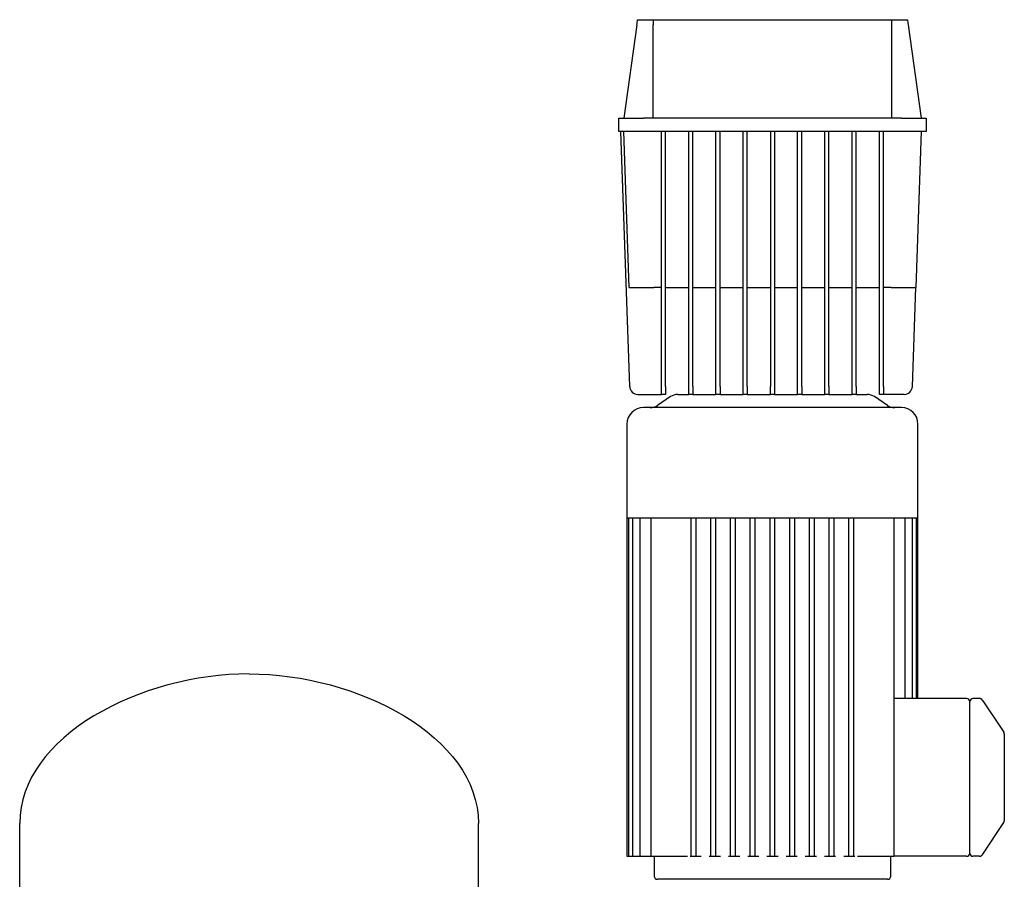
# Model space of a CAD drawing. Header units: millimetres. Extents: x 14 to 1944, y 12 to 1186.
# Tile 6 of 6: x 1128 to 1727, y 663 to 1186. Entities that reach past the tile are written whole.
import ezdxf

# ---------------------------------------------------------------- set-up
doc = ezdxf.new("R2010")
doc.units = ezdxf.units.MM

msp = doc.modelspace()

# ---------------------------------------------------------------- linework, layer by layer
at = {"color": 7, "linetype": 'Continuous', "lineweight": 25}
for p, q in [((1504.25, 1186.41), (1513.81, 1186.41)), ((1513.81, 1186.41), (1658.83, 1186.41)), ((1658.83, 1186.41), (1668.39, 1186.41)), ((1503.82, 1183.34), (1495.82, 1126.41)), ((1513.82, 1126.41), (1513.82, 1183.34)), ((1658.82, 1126.41), (1658.82, 1183.34)), ((1668.82, 1183.34), (1676.82, 1126.41)), ((1492.82, 1118.41), (1492.82, 1126.41)), ((1492.82, 1126.41), (1507.82, 1126.41)), ((1664.82, 1126.41), (1507.82, 1126.41)), ((1664.82, 1126.41), (1679.82, 1126.41)), ((1679.82, 1126.41), (1679.82, 1118.41)), ((1507.82, 1118.41), (1492.82, 1118.41)), ((1499.49, 963.24), (1494.07, 1118.41)), ((1499.14, 1023.41), (1495.82, 1118.41)), ((1664.82, 1118.41), (1507.82, 1118.41)), ((1518.82, 963.24), (1518.82, 1118.41)), ((1521.32, 963.24), (1521.32, 1118.41)), ((1535.38, 963.24), (1535.38, 1118.41)), ((1537.88, 963.24), (1537.88, 1118.41)), ((1551.94, 963.24), (1551.94, 1118.41)), ((1554.44, 963.24), (1554.44, 1118.41)), ((1568.51, 963.24), (1568.51, 1118.41)), ((1571.01, 963.24), (1571.01, 1118.41)), ((1585.07, 1118.41), (1585.07, 963.24)), ((1587.57, 1118.41), (1587.57, 963.24)), ((1601.63, 963.24), (1601.63, 1118.41)), ((1604.13, 963.24), (1604.13, 1118.41)), ((1618.19, 963.24), (1618.19, 1118.41)), ((1620.69, 963.24), (1620.69, 1118.41)), ((1634.76, 963.24), (1634.76, 1118.41)), ((1637.26, 963.24), (1637.26, 1118.41)), ((1651.32, 963.24), (1651.32, 1118.41)), ((1653.82, 963.24), (1653.82, 1118.41)), ((1679.82, 1118.41), (1664.82, 1118.41)), ((1676.82, 1118.41), (1673.5, 1023.41)), ((1518.82, 1023.41), (1514.13, 1023.41)), ((1521.32, 1023.41), (1535.38, 1023.41)), ((1537.88, 1023.41), (1551.94, 1023.41)), ((1554.44, 1023.41), (1568.51, 1023.41)), ((1571.01, 1023.41), (1585.07, 1023.41)), ((1587.57, 1023.41), (1601.63, 1023.41)), ((1604.13, 1023.41), (1618.19, 1023.41)), ((1620.69, 1023.41), (1634.76, 1023.41)), ((1637.26, 1023.41), (1651.32, 1023.41)), ((1658.51, 1023.41), (1653.82, 1023.41)), ((1671.4, 963.24), (1673.5, 1023.41)), ((1504.48, 958.41), (1518.82, 958.41)), ((1518.82, 958.41), (1518.82, 963.24)), ((1521.32, 958.41), (1518.82, 958.41)), ((1521.32, 963.24), (1521.32, 958.41)), ((1528.74, 958.41), (1535.38, 958.41)), ((1535.38, 958.41), (1535.38, 963.24)), ((1537.88, 958.41), (1535.38, 958.41)), ((1537.88, 963.24), (1537.88, 958.41)), ((1537.88, 958.41), (1551.94, 958.41)), ((1551.94, 958.41), (1551.94, 963.24)), ((1554.44, 958.41), (1551.94, 958.41)), ((1554.44, 963.24), (1554.44, 958.41)), ((1554.44, 958.41), (1568.51, 958.41)), ((1568.51, 958.41), (1568.51, 963.24)), ((1571.01, 958.41), (1568.51, 958.41)), ((1571.01, 963.24), (1571.01, 958.41)), ((1571.01, 958.41), (1585.07, 958.41)), ((1585.07, 958.41), (1585.07, 963.24)), ((1587.57, 958.41), (1585.07, 958.41)), ((1587.57, 963.24), (1587.57, 958.41)), ((1587.57, 958.41), (1601.63, 958.41)), ((1601.63, 958.41), (1601.63, 963.24)), ((1604.13, 958.41), (1601.63, 958.41)), ((1604.13, 963.24), (1604.13, 958.41)), ((1604.13, 958.41), (1618.19, 958.41)), ((1618.19, 958.41), (1618.19, 963.24)), ((1620.69, 958.41), (1618.19, 958.41)), ((1620.69, 963.24), (1620.69, 958.41)), ((1620.69, 958.41), (1634.76, 958.41)), ((1634.76, 958.41), (1634.76, 963.24)), ((1637.26, 958.41), (1634.76, 958.41)), ((1637.26, 963.24), (1637.26, 958.41)), ((1637.26, 958.41), (1643.9, 958.41)), ((1651.32, 958.41), (1651.32, 963.24)), ((1653.82, 958.41), (1651.32, 958.41)), ((1653.82, 963.24), (1653.82, 958.41)), ((1666.4, 958.41), (1653.82, 958.41)), ((1524.3, 957.07), (1516.33, 951.76)), ((1656.3, 951.76), (1648.33, 957.07)), ((1586.32, 950.41), (1507.82, 950.41)), ((1664.82, 950.41), (1586.32, 950.41)), ((1497.82, 940.41), (1497.82, 883.41)), ((1674.82, 883.41), (1674.82, 940.41)), ((1497.82, 883.41), (1497.82, 677.41)), ((1497.82, 883.41), (1498.66, 883.41)), ((1498.66, 883.41), (1498.65, 677.41)), ((1498.66, 883.41), (1501.25, 883.41)), ((1501.25, 883.41), (1501.19, 677.41)), ((1501.25, 883.41), (1505.75, 883.41)), ((1505.62, 883.41), (1505.62, 677.41)), ((1505.75, 883.41), (1512.51, 883.41)), ((1512.26, 883.41), (1512.26, 677.41)), ((1512.51, 883.41), (1537.49, 883.41)), ((1536.82, 677.41), (1536.82, 883.41)), ((1537.49, 883.41), (1549.7, 883.41)), ((1539.82, 677.41), (1539.82, 883.41)), ((1548.82, 677.41), (1548.82, 883.41)), ((1549.7, 883.41), (1561.9, 883.41)), ((1551.82, 677.41), (1551.82, 883.41)), ((1560.82, 677.41), (1560.82, 883.41)), ((1561.9, 883.41), (1574.11, 883.41)), ((1563.82, 677.41), (1563.82, 883.41)), ((1572.82, 677.41), (1572.82, 883.41)), ((1574.11, 883.41), (1586.32, 883.41)), ((1575.82, 677.41), (1575.82, 883.41)), ((1584.82, 677.41), (1584.82, 883.41)), ((1586.32, 883.41), (1598.53, 883.41)), ((1587.82, 677.41), (1587.82, 883.41)), ((1596.82, 677.41), (1596.82, 883.41)), ((1598.53, 883.41), (1610.73, 883.41)), ((1599.82, 677.41), (1599.82, 883.41)), ((1608.82, 677.41), (1608.82, 883.41)), ((1610.73, 883.41), (1622.94, 883.41)), ((1611.82, 677.41), (1611.82, 883.41)), ((1620.82, 677.41), (1620.82, 883.41)), ((1622.94, 883.41), (1635.15, 883.41)), ((1623.82, 677.41), (1623.82, 883.41)), ((1632.82, 677.41), (1632.82, 883.41)), ((1635.15, 883.41), (1660.13, 883.41)), ((1635.82, 677.41), (1635.82, 883.41)), ((1660.13, 883.41), (1666.89, 883.41)), ((1660.38, 765.42), (1660.38, 883.41)), ((1666.89, 883.41), (1671.38, 883.41)), ((1667.02, 773.41), (1667.02, 883.41)), ((1671.44, 773.41), (1671.38, 883.41)), ((1671.38, 883.41), (1673.97, 883.41)), ((1673.99, 773.41), (1673.97, 883.41)), ((1673.97, 883.41), (1674.82, 883.41)), ((1674.82, 773.41), (1674.82, 883.41)), ((1704.32, 773.41), (1660.38, 773.41)), ((1712.25, 773.41), (1708.22, 773.41)), ((1712.25, 773.41), (1712.25, 773.41)), ((1713.76, 772.72), (1713.4, 773.03)), ((1706.32, 765.41), (1706.32, 771.51)), ((1714.4, 771.61), (1714.2, 772.09)), ((1714.2, 772.09), (1726.98, 752.92)), ((1660.38, 677.41), (1660.38, 765.42)), ((1706.32, 685.41), (1706.32, 765.41)), ((1727.23, 752.33), (1726.98, 752.92)), ((1727.3, 752.1), (1727.13, 752.43)), ((1727.27, 751.88), (1727.27, 751.88)), ((1727.27, 751.88), (1727.32, 751.76)), ((1727.32, 748.48), (1727.32, 702.35)), ((1128.47, 542.41), (1128.47, 697.41)), ((1407.47, 542.41), (1407.47, 697.41)), ((1714.2, 678.74), (1726.98, 697.91)), ((1706.32, 683.31), (1706.32, 685.41)), ((1497.82, 677.41), (1498.65, 677.41)), ((1498.65, 677.41), (1500.15, 677.41)), ((1500.15, 677.41), (1501.19, 677.41)), ((1501.19, 677.41), (1502.69, 677.41)), ((1502.69, 677.41), (1505.62, 677.41)), ((1505.62, 677.41), (1507.12, 677.41)), ((1507.12, 677.41), (1512.26, 677.41)), ((1512.26, 677.41), (1513.76, 677.41)), ((1513.76, 677.41), (1533.18, 677.41)), ((1514.32, 677.41), (1514.32, 665.41)), ((1533.18, 677.41), (1534.62, 677.41)), ((1536.21, 677.41), (1536.82, 677.41)), ((1536.82, 677.41), (1538.32, 677.41)), ((1538.32, 677.41), (1539.82, 677.41)), ((1539.82, 677.41), (1543.02, 677.41)), ((1547.89, 677.41), (1548.82, 677.41)), ((1548.82, 677.41), (1550.32, 677.41)), ((1550.32, 677.41), (1551.82, 677.41)), ((1551.82, 677.41), (1554.7, 677.41)), ((1559.56, 677.41), (1560.82, 677.41)), ((1560.82, 677.41), (1562.32, 677.41)), ((1562.32, 677.41), (1563.82, 677.41)), ((1563.82, 677.41), (1566.37, 677.41)), ((1571.24, 677.41), (1572.82, 677.41)), ((1572.82, 677.41), (1574.32, 677.41)), ((1574.32, 677.41), (1575.82, 677.41)), ((1575.82, 677.41), (1578.05, 677.41)), ((1582.91, 677.41), (1584.82, 677.41)), ((1584.82, 677.41), (1586.32, 677.41)), ((1586.32, 677.41), (1587.82, 677.41)), ((1587.82, 677.41), (1589.72, 677.41)), ((1594.59, 677.41), (1596.82, 677.41)), ((1596.82, 677.41), (1598.32, 677.41)), ((1598.32, 677.41), (1599.82, 677.41)), ((1599.82, 677.41), (1601.4, 677.41)), ((1606.26, 677.41), (1608.82, 677.41)), ((1608.82, 677.41), (1610.32, 677.41)), ((1610.32, 677.41), (1611.82, 677.41)), ((1611.82, 677.41), (1613.08, 677.41)), ((1617.94, 677.41), (1620.82, 677.41)), ((1620.82, 677.41), (1622.32, 677.41)), ((1622.32, 677.41), (1623.82, 677.41)), ((1623.82, 677.41), (1624.75, 677.41)), ((1629.62, 677.41), (1632.82, 677.41)), ((1632.82, 677.41), (1634.32, 677.41)), ((1634.32, 677.41), (1635.82, 677.41)), ((1635.82, 677.41), (1636.43, 677.41)), ((1638.02, 677.41), (1639.46, 677.41)), ((1639.46, 677.41), (1658.88, 677.41)), ((1658.32, 665.41), (1658.32, 677.41)), ((1658.88, 677.41), (1660.38, 677.41)), ((1660.38, 677.41), (1660.38, 677.41)), ((1704.32, 677.41), (1660.38, 677.41)), ((1706.32, 679.31), (1706.32, 679.69)), ((1712.25, 677.41), (1708.22, 677.41)), ((1712.25, 677.41), (1712.27, 677.45)), ((1712.25, 677.41), (1712.27, 677.45)), ((1714.2, 678.74), (1714.4, 679.21)), ((1586.32, 663.41), (1516.32, 663.41)), ((1656.32, 663.41), (1586.32, 663.41))]:
    msp.add_line(p, q, dxfattribs=at)
for centre, radius, start, end in [((1504.48, 963.41), 5, 182, 270), ((1528.74, 950.41), 8, 90, 123.69007), ((1643.9, 950.41), 8, 56.30993, 90), ((1666.4, 963.41), 5, 270, 358), ((1507.82, 940.41), 10, 90, 180), ((1511.9, 958.41), 8, 270, 303.69007), ((1660.74, 958.41), 8, 236.30993, 270), ((1664.82, 940.41), 10, 0, 90), ((1704.32, 771.41), 2, 2.86594, 90.07166), ((1708.22, 771.51), 1.9, 90, 180), ((1712.25, 771.41), 2, 33.69007, 64.59734), ((1725.32, 751.81), 2, 358.58123, 33.72088), ((1725.32, 699.02), 2, 326.30993, 0), ((1704.32, 679.41), 2, 269.92834, 357.13406), ((1708.22, 679.31), 1.9, 180, 270), ((1712.25, 679.41), 2, 300.90796, 326.30993), ((1516.32, 665.41), 2, 180, 270), ((1656.32, 665.41), 2, 270, 0)]:
    msp.add_arc(centre, radius, start, end, dxfattribs=at)
for points in [[(1503.82, 1183.34), (1503.96, 1184.36), (1504.11, 1185.39), (1504.25, 1186.41)], [(1513.81, 1186.41), (1513.82, 1185.39), (1513.82, 1184.36), (1513.82, 1183.34)], [(1658.82, 1183.34), (1658.82, 1184.36), (1658.82, 1185.39), (1658.83, 1186.41)], [(1668.39, 1186.41), (1668.53, 1185.39), (1668.67, 1184.36), (1668.82, 1183.34)], [(1267.97, 788.41), (1202.45, 788.41), (1128.47, 750.56), (1128.47, 697.41)], [(1267.97, 788.41), (1333.48, 788.41), (1407.47, 750.56), (1407.47, 697.41)]]:
    msp.add_open_spline(points, degree=3, dxfattribs=at)
for points, knots in [([(1499.14, 1023.41), (1499.14, 1023.41), (1499.21, 1023.41), (1499.56, 1023.41), (1499.82, 1023.41), (1500.55, 1023.41), (1501.02, 1023.41), (1502.14, 1023.41), (1502.79, 1023.41), (1504.26, 1023.41), (1505.07, 1023.41), (1506.78, 1023.41), (1507.68, 1023.41), (1509.53, 1023.41), (1510.47, 1023.41), (1512.33, 1023.41), (1513.24, 1023.41), (1514.13, 1023.41)], [0, 0, 0, 0, 0.125, 0.125, 0.25, 0.25, 0.375, 0.375, 0.5, 0.5, 0.625, 0.625, 0.75, 0.75, 0.875, 0.875, 1, 1, 1, 1]), ([(1658.51, 1023.41), (1659.39, 1023.41), (1660.31, 1023.41), (1662.17, 1023.41), (1663.11, 1023.41), (1664.95, 1023.41), (1665.86, 1023.41), (1667.57, 1023.41), (1668.38, 1023.41), (1669.84, 1023.41), (1670.5, 1023.41), (1671.62, 1023.41), (1672.08, 1023.41), (1672.81, 1023.41), (1673.08, 1023.41), (1673.42, 1023.41), (1673.5, 1023.41), (1673.5, 1023.41)], [0, 0, 0, 0, 0.125, 0.125, 0.25, 0.25, 0.375, 0.375, 0.5, 0.5, 0.625, 0.625, 0.75, 0.75, 0.875, 0.875, 1, 1, 1, 1]), ([(1713.59, 772.89), (1713.49, 772.97), (1713.28, 773.14), (1712.92, 773.3), (1712.53, 773.4), (1712.28, 773.4), (1712.25, 773.41)], [0, 0, 0, 0, 0.2523858, 0.5064406, 0.7571811, 1, 1, 1, 1]), ([(1714.2, 772.09), (1714.11, 772.23), (1713.97, 772.44), (1713.94, 772.47), (1713.91, 772.52)], [0, 0, 0, 0, 0.659368, 1, 1, 1, 1]), ([(1727.32, 751.76), (1727.32, 751.71), (1727.32, 751.67), (1727.32, 751.39), (1727.32, 750.77), (1727.32, 749.75), (1727.32, 748.93), (1727.32, 748.48)], [0, 0, 0, 0, 0.044857, 0.255125, 0.452818, 0.702806, 1, 1, 1, 1]), ([(1727.32, 702.35), (1727.32, 701.83), (1727.32, 701.38), (1727.32, 700.57), (1727.32, 700.22), (1727.32, 699.65), (1727.32, 699.42), (1727.32, 699.1), (1727.32, 699.02), (1727.32, 699.02)], [0, 0, 0, 0, 0.25, 0.25, 0.5, 0.5, 0.75, 0.75, 1, 1, 1, 1]), ([(1706.32, 679.69), (1706.32, 679.7), (1706.32, 679.75), (1706.32, 679.83), (1706.32, 679.93), (1706.32, 680.08), (1706.32, 680.3), (1706.32, 680.62), (1706.32, 681.06), (1706.32, 681.56), (1706.32, 682.01), (1706.32, 682.38), (1706.32, 682.68), (1706.32, 682.99), (1706.32, 683.21), (1706.32, 683.31)], [0, 0, 0, 0, 0.031428, 0.072688, 0.123748, 0.184572, 0.255119, 0.363718, 0.499708, 0.628127, 0.744465, 0.807772, 0.871289, 0.936662, 1, 1, 1, 1]), ([(1712.25, 677.41), (1712.25, 677.43), (1712.46, 677.42), (1712.87, 677.51), (1713.54, 677.85), (1713.85, 678.27), (1714.07, 678.57)], [0, 0, 0, 0, 0.097436, 0.196872, 0.41675, 1, 1, 1, 1]), ([(1713.91, 678.3), (1713.91, 678.3), (1713.93, 678.34), (1714.03, 678.47), (1714.1, 678.58), (1714.2, 678.74)], [0, 0, 0, 0, 0.5, 0.5, 1, 1, 1, 1])]:
    msp.add_open_spline(points, degree=3, knots=knots, dxfattribs=at)

doc.saveas('drawing.dxf')
